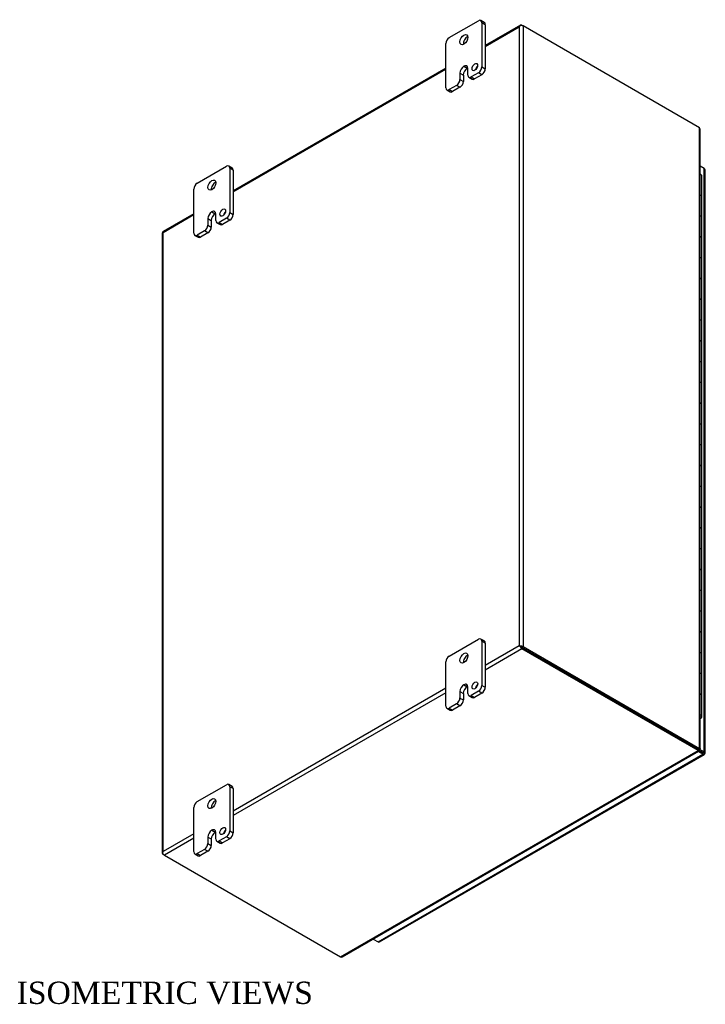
# Model space of a CAD drawing. Header units: inches. Extents: x 9 to 148, y 2 to 98.
# Tile 8 of 8: x 126 to 148, y 67 to 98. Entities that reach past the tile are written whole.
import ezdxf
from ezdxf.enums import TextEntityAlignment as Align

# ---------------------------------------------------------------- set-up
doc = ezdxf.new("R2010")
doc.units = ezdxf.units.IN
doc.header["$MEASUREMENT"] = 0
for name, color, linetype in [('COM48482', 7, 'CONTINUOUS'), ('COM71780-16', 7, 'CONTINUOUS'), ('DEFAULT', 7, 'CONTINUOUS'), ('FET07710', 7, 'CONTINUOUS'), ('HNG10620-26B', 7, 'CONTINUOUS'), ('HNG10620-26C', 7, 'CONTINUOUS'), ('HNG10620-26P', 7, 'CONTINUOUS')]:
    doc.layers.add(name, color=color, linetype=linetype)
doc.styles.add('SEACAD_TIMES_NEW_ROMAN', font='times.ttf')

msp = doc.modelspace()

# ---------------------------------------------------------------- linework, layer by layer
at = {"layer": 'COM48482', "color": 7}
for p, q in [((141.7, 98.098), (140.592, 97.458)), ((141.686, 98.079), (141.686, 98.079)), ((141.743, 98.093), (141.784, 98.07)), ((140.592, 97.428), (141.662, 98.046)), ((141.662, 98.046), (141.662, 78.591)), ((147.319, 94.874), (141.784, 98.07)), ((141.784, 98.07), (141.784, 78.568)), ((139.355, 96.743), (132.672, 92.885)), ((132.672, 92.856), (139.355, 96.714)), ((147.319, 75.372), (147.319, 94.874)), ((147.344, 75.357), (147.344, 94.819)), ((131.435, 92.171), (130.468, 91.613)), ((130.471, 91.585), (131.435, 92.142)), ((130.471, 72.13), (130.471, 91.585)), ((130.445, 91.573), (130.445, 72.071)), ((141.662, 78.591), (140.592, 77.973)), ((141.703, 78.568), (141.662, 78.591)), ((141.743, 78.497), (140.592, 77.832)), ((141.686, 78.578), (141.744, 78.544)), ((141.686, 78.578), (141.743, 78.544)), ((147.278, 75.349), (141.743, 78.544)), ((147.278, 75.302), (141.743, 78.497)), ((141.744, 78.544), (147.278, 75.349)), ((141.784, 78.568), (147.319, 75.372)), ((139.355, 77.259), (132.672, 73.401)), ((139.355, 77.118), (132.672, 73.26)), ((136.046, 68.817), (147.278, 75.302)), ((136.107, 68.823), (147.304, 75.288)), ((147.264, 75.34), (147.304, 75.317)), ((147.278, 75.349), (147.319, 75.372)), ((147.278, 75.349), (147.278, 75.302)), ((147.305, 75.345), (147.286, 75.356)), ((147.305, 75.345), (147.286, 75.356)), ((147.287, 75.361), (147.319, 75.342)), ((147.319, 75.342), (147.305, 75.345)), ((131.435, 72.687), (130.471, 72.13)), ((131.435, 72.546), (130.511, 72.012)), ((130.454, 72.093), (130.454, 72.093)), ((130.511, 72.012), (130.471, 72.036)), ((130.511, 72.012), (136.046, 68.817))]:
    msp.add_line(p, q, dxfattribs=at)
for centre, start, end in [((147.27, 94.819), 0, 48.6182), ((136.07, 68.887), 251.3818, 300)]:
    msp.add_arc(centre, 0.0739, start, end, dxfattribs=at)
for centre, major_axis, ratio, start_param, end_param in [((141.723, 98.011), (0.061, 0.106), 0.577982, 1.230411, 1.570248), ((141.723, 98.011), (0.061, 0.106), 0.577982, 1.231508, 1.571345), ((141.743, 98.023), (0.0432, -0.0748), 0.57735, 2.356194, 3.587154), ((141.723, 98.034), (0.0864, 0), 0.57735, 0.785398, 2.016358), ((130.532, 91.573), (0.0864, 0), 0.57735, 2.696031, 3.141593), ((130.511, 91.538), (0.0432, -0.0748), 0.57735, 3.141593, 3.587154), ((130.532, 91.55), (-0.0863, 0.0499), 0.000948, 0.445015, 0.784852), ((130.532, 91.55), (-0.0864, 0.0498), 0.000948, -0.784852, -0.445015), ((141.723, 78.556), (-0.0864, 0.0498), 0.000948, -1.124689, -0.784852), ((141.723, 78.556), (-0.0863, 0.0499), 0.000948, 0.784852, 1.124689), ((141.723, 78.533), (0.0864, 0), 0.57735, 0.785398, 2.016358), ((141.743, 78.568), (0.0432, -0.0748), 0.57735, 4.266828, 5.497787), ((141.723, 78.556), (0.0288, -0.0166), 0.000948, 0.785944, 2.356741), ((141.723, 78.556), (0.0288, -0.0166), 0.000948, 3.926445, 5.497241), ((130.532, 72.071), (0.0864, 0), 0.57735, 2.696031, 3.926991), ((130.532, 72.095), (-0.061, -0.106), 0.577982, 4.712938, 5.052774), ((130.532, 72.095), (-0.061, -0.106), 0.577982, 4.71184, 5.051677), ((130.511, 72.083), (0.0432, -0.0748), 0.57735, 4.266828, 5.497787)]:
    msp.add_ellipse(centre, major_axis=major_axis, ratio=ratio, start_param=start_param, end_param=end_param, dxfattribs=at)
msp.add_open_spline([(147.278, 75.349), (147.278, 75.342), (147.277, 75.339), (147.275, 75.337)], degree=3, dxfattribs=at)
for points, knots in [([(147.278, 75.349), (147.281, 75.351), (147.283, 75.352), (147.286, 75.355), (147.287, 75.356), (147.287, 75.359), (147.286, 75.36), (147.283, 75.362), (147.281, 75.364), (147.278, 75.366)], [0, 0, 0, 0, 0.25, 0.25, 0.5, 0.5, 0.75, 0.75, 1, 1, 1, 1]), ([(147.278, 75.302), (147.283, 75.296), (147.288, 75.291), (147.297, 75.286), (147.301, 75.286), (147.304, 75.288)], [0, 0, 0, 0, 0.25, 0.25, 0.5, 0.5, 0.5, 0.5]), ([(147.319, 75.372), (147.327, 75.371), (147.333, 75.369), (147.342, 75.364), (147.344, 75.361), (147.344, 75.354), (147.342, 75.351), (147.333, 75.346), (147.327, 75.344), (147.319, 75.342)], [0, 0, 0, 0, 0.25, 0.25, 0.5, 0.5, 0.75, 0.75, 1, 1, 1, 1])]:
    msp.add_open_spline(points, degree=3, knots=knots, dxfattribs=at)
at = {"layer": 'COM71780-16', "color": 7}
for p, q in [((147.473, 93.587), (147.344, 93.661)), ((147.473, 75.258), (147.473, 93.587)), ((147.499, 75.222), (147.499, 93.552)), ((137.225, 69.294), (147.433, 75.187)), ((137.269, 69.29), (147.476, 75.183)), ((147.044, 75.484), (147.044, 75.484)), ((147.066, 75.471), (147.066, 75.471)), ((147.433, 75.187), (147.281, 75.274)), ((147.306, 75.307), (147.433, 75.234)), ((147.433, 75.234), (147.307, 75.307)), ((147.324, 75.344), (147.473, 75.258)), ((147.433, 75.234), (147.433, 75.234)), ((147.433, 75.234), (147.433, 75.234)), ((147.433, 75.234), (147.473, 75.21)), ((147.49, 75.201), (147.433, 75.234)), ((147.49, 75.201), (147.433, 75.234)), ((137.074, 69.381), (137.225, 69.294))]:
    msp.add_line(p, q, dxfattribs=at)
for centre, major_axis, ratio, start_param, end_param in [((147.412, 93.552), (-0.0864, 0), 0.57735, 3.141593, 3.926991), ((147.412, 75.246), (-0.0288, 0.0166), 0.000948, 2.356741, 3.927537), ((147.412, 75.246), (-0.0288, 0.0166), 0.000948, 2.355648, 3.926445), ((147.433, 75.257), (-0.0432, 0.0748), 0.57735, 2.356194, 3.587154), ((147.412, 75.222), (-0.0864, 0), 0.57735, 2.696031, 3.926991), ((147.412, 75.246), (0.0864, -0.0498), 0.000948, -0.784852, -0.445015), ((147.412, 75.246), (0.0863, -0.0499), 0.000948, 0.445015, 0.784852), ((137.225, 69.364), (-0.0432, 0.0748), 0.57735, 2.356194, 3.141593)]:
    msp.add_ellipse(centre, major_axis=major_axis, ratio=ratio, start_param=start_param, end_param=end_param, dxfattribs=at)
at = {"layer": 'FET07710', "color": 7}
for p, q in [((139.461, 97.703), (140.38, 98.234)), ((140.561, 98.18), (140.455, 98.241)), ((140.486, 98.172), (140.486, 96.784)), ((140.592, 98.111), (140.486, 98.172)), ((140.592, 98.111), (140.592, 96.723)), ((139.355, 96.131), (139.355, 97.519)), ((139.797, 96.591), (139.797, 96.386)), ((139.797, 96.591), (139.903, 96.529)), ((139.903, 96.529), (139.903, 96.325)), ((139.921, 96.804), (139.92, 96.804)), ((139.92, 96.804), (140.026, 96.743)), ((139.921, 96.804), (140.026, 96.743)), ((140.026, 96.743), (140.026, 96.743)), ((140.044, 96.529), (140.044, 96.733)), ((140.38, 96.601), (140.15, 96.468)), ((140.486, 96.539), (140.256, 96.407)), ((140.486, 96.539), (140.38, 96.601)), ((140.486, 96.784), (140.592, 96.723)), ((139.797, 96.386), (139.903, 96.325)), ((140.075, 96.46), (140.181, 96.399)), ((140.15, 96.468), (140.256, 96.407)), ((139.386, 96.062), (139.491, 96.001)), ((139.691, 96.203), (139.461, 96.07)), ((139.461, 96.07), (139.566, 96.009)), ((139.797, 96.142), (139.566, 96.009)), ((139.797, 96.142), (139.691, 96.203)), ((131.541, 93.13), (132.46, 93.661)), ((132.641, 93.607), (132.535, 93.669)), ((132.566, 93.6), (132.566, 92.212)), ((132.672, 93.539), (132.566, 93.6)), ((132.672, 93.539), (132.672, 92.151)), ((131.435, 91.559), (131.435, 92.947)), ((132.001, 92.232), (132.001, 92.232)), ((132.001, 92.232), (132.107, 92.171)), ((132.001, 92.232), (132.107, 92.171)), ((132.566, 92.212), (132.672, 92.151)), ((131.877, 92.018), (131.877, 91.814)), ((131.877, 92.018), (131.983, 91.957)), ((131.983, 91.957), (131.983, 91.753)), ((132.107, 92.171), (132.107, 92.171)), ((132.124, 91.957), (132.124, 92.161)), ((132.155, 91.888), (132.261, 91.827)), ((132.46, 92.028), (132.23, 91.895)), ((132.23, 91.895), (132.336, 91.834)), ((132.566, 91.967), (132.336, 91.834)), ((132.566, 91.967), (132.46, 92.028)), ((131.771, 91.63), (131.541, 91.497)), ((131.877, 91.569), (131.771, 91.63)), ((131.877, 91.814), (131.983, 91.753)), ((131.466, 91.49), (131.572, 91.429)), ((131.541, 91.497), (131.647, 91.436)), ((131.877, 91.569), (131.647, 91.436)), ((139.461, 78.27), (140.38, 78.801)), ((140.561, 78.747), (140.455, 78.808)), ((140.486, 78.74), (140.486, 77.352)), ((140.592, 78.679), (140.486, 78.74)), ((140.592, 78.679), (140.592, 77.291)), ((139.355, 76.698), (139.355, 78.086)), ((139.921, 77.372), (139.92, 77.372)), ((139.92, 77.372), (140.026, 77.31)), ((139.921, 77.372), (140.026, 77.311)), ((140.486, 77.352), (140.592, 77.291)), ((139.797, 77.158), (139.797, 76.954)), ((139.797, 77.158), (139.903, 77.097)), ((139.903, 77.097), (139.903, 76.893)), ((140.026, 77.311), (140.026, 77.31)), ((140.044, 77.096), (140.044, 77.301)), ((140.38, 77.168), (140.15, 77.035)), ((140.15, 77.035), (140.256, 76.974)), ((140.486, 77.107), (140.256, 76.974)), ((140.486, 77.107), (140.38, 77.168)), ((139.691, 76.77), (139.461, 76.637)), ((139.797, 76.709), (139.691, 76.77)), ((139.797, 76.954), (139.903, 76.893)), ((140.075, 77.028), (140.181, 76.967)), ((139.386, 76.63), (139.491, 76.569)), ((139.461, 76.637), (139.566, 76.576)), ((139.797, 76.709), (139.566, 76.576)), ((131.541, 73.698), (132.46, 74.229)), ((132.641, 74.175), (132.535, 74.236)), ((132.566, 74.167), (132.566, 72.779)), ((132.672, 74.106), (132.566, 74.167)), ((132.672, 74.106), (132.672, 72.718)), ((131.435, 72.126), (131.435, 73.514)), ((132.001, 72.799), (132.001, 72.799)), ((132.001, 72.799), (132.107, 72.738)), ((132.001, 72.799), (132.107, 72.738)), ((132.107, 72.738), (132.107, 72.738)), ((132.124, 72.524), (132.124, 72.728)), ((132.566, 72.779), (132.672, 72.718)), ((131.877, 72.586), (131.877, 72.381)), ((131.877, 72.586), (131.983, 72.524)), ((131.983, 72.524), (131.983, 72.32)), ((132.155, 72.455), (132.261, 72.394)), ((132.46, 72.596), (132.23, 72.463)), ((132.23, 72.463), (132.336, 72.402)), ((132.566, 72.534), (132.336, 72.402)), ((132.566, 72.534), (132.46, 72.596)), ((131.771, 72.198), (131.541, 72.065)), ((131.877, 72.137), (131.647, 72.004)), ((131.877, 72.137), (131.771, 72.198)), ((131.877, 72.381), (131.983, 72.32)), ((131.466, 72.057), (131.572, 71.996)), ((131.541, 72.065), (131.647, 72.004))]:
    msp.add_line(p, q, dxfattribs=at)
for centre, major_axis, start_param, end_param in [((140.38, 98.111), (-0.075, -0.13), 2.356194, 3.926991), ((140.486, 98.05), (-0.075, -0.13), 2.356194, 3.141593), ((139.461, 97.58), (0.075, 0.13), 0.785398, 2.356194), ((140.026, 97.58), (0.087, 0.152), 0.649107, 2.492486), ((139.921, 96.662), (-0.087, -0.151), 2.356194, 3.926991), ((139.92, 96.662), (0.087, 0.151), 0.785398, 2.356194), ((140.026, 96.601), (0.087, 0.151), 0.785398, 2.356194), ((140.026, 96.601), (-0.087, -0.151), 3.793313, 3.926991), ((140.15, 96.59), (0.075, 0.13), 2.356194, 3.926991), ((140.371, 96.718), (0.062, 0.108), 1.008936, 2.132657), ((140.38, 96.723), (-0.075, -0.13), 0.785398, 2.356194), ((140.486, 96.662), (0.075, 0.13), 3.926991, 5.497787), ((139.691, 96.325), (-0.075, -0.13), 0.785398, 2.356194), ((139.797, 96.264), (0.075, 0.13), 3.926991, 5.497787), ((140.256, 96.529), (0.075, 0.13), 3.141593, 3.926991), ((139.461, 96.192), (0.075, 0.13), 2.356194, 3.926991), ((139.566, 96.131), (0.075, 0.13), 3.141593, 3.926991), ((132.46, 93.539), (-0.075, -0.13), 2.356194, 3.926991), ((132.566, 93.478), (-0.075, -0.13), 2.356194, 3.141593), ((131.541, 93.008), (0.075, 0.13), 0.785398, 2.356194), ((132.107, 93.008), (0.087, 0.152), 0.649107, 2.492486), ((132.001, 92.089), (0.087, 0.151), 0.785398, 2.356194), ((132.001, 92.09), (-0.087, -0.151), 2.356194, 3.926991), ((132.451, 92.146), (0.062, 0.108), 1.008936, 2.132657), ((132.46, 92.151), (-0.075, -0.13), 0.785398, 2.356194), ((132.107, 92.028), (0.087, 0.151), 0.785398, 2.356194), ((132.107, 92.028), (-0.087, -0.151), 3.793313, 3.926991), ((132.23, 92.018), (0.075, 0.13), 2.356194, 3.926991), ((132.566, 92.09), (0.075, 0.13), 3.926991, 5.497787), ((131.771, 91.753), (-0.075, -0.13), 0.785398, 2.356194), ((131.877, 91.692), (0.075, 0.13), 3.926991, 5.497787), ((132.336, 91.957), (0.075, 0.13), 3.141593, 3.926991), ((131.541, 91.62), (0.075, 0.13), 2.356194, 3.926991), ((131.647, 91.559), (0.075, 0.13), 3.141593, 3.926991), ((140.38, 78.678), (-0.075, -0.13), 2.356194, 3.926991), ((140.486, 78.617), (-0.075, -0.13), 2.356194, 3.141593), ((140.026, 78.148), (0.087, 0.152), 0.649107, 2.492486), ((139.461, 78.148), (0.075, 0.13), 0.785398, 2.356194), ((139.92, 77.229), (0.087, 0.151), 0.785398, 2.356194), ((139.921, 77.229), (-0.087, -0.151), 2.356194, 3.926991), ((140.371, 77.285), (0.063, 0.108), 1.008936, 2.132657), ((140.38, 77.29), (-0.075, -0.13), 0.785398, 2.356194), ((140.026, 77.168), (0.087, 0.151), 0.785398, 2.356194), ((140.026, 77.168), (-0.087, -0.151), 3.793313, 3.926991), ((140.15, 77.158), (0.075, 0.13), 2.356194, 3.926991), ((140.486, 77.229), (0.075, 0.13), 3.926991, 5.497787), ((139.691, 76.893), (-0.075, -0.13), 0.785398, 2.356194), ((139.797, 76.832), (0.075, 0.13), 3.926991, 5.497787), ((140.256, 77.097), (0.075, 0.13), 3.141593, 3.926991), ((139.461, 76.76), (0.075, 0.13), 2.356194, 3.926991), ((139.566, 76.699), (0.075, 0.13), 3.141593, 3.926991), ((132.46, 74.106), (-0.075, -0.13), 2.356194, 3.926991), ((132.566, 74.045), (-0.075, -0.13), 2.356194, 3.141593), ((131.541, 73.575), (0.075, 0.13), 0.785398, 2.356194), ((132.107, 73.575), (0.088, 0.152), 0.649107, 2.492486), ((132.001, 72.657), (0.087, 0.151), 0.785398, 2.356194), ((132.107, 72.596), (0.087, 0.151), 0.785398, 2.356194), ((132.001, 72.657), (-0.087, -0.151), 2.356194, 3.926991), ((132.107, 72.596), (-0.087, -0.151), 3.793313, 3.926991), ((132.451, 72.713), (0.062, 0.108), 1.008936, 2.132657), ((132.46, 72.718), (-0.075, -0.13), 0.785398, 2.356194), ((132.566, 72.657), (0.075, 0.13), 3.926991, 5.497787), ((132.23, 72.585), (0.075, 0.13), 2.356194, 3.926991), ((132.336, 72.524), (0.075, 0.13), 3.141593, 3.926991), ((131.541, 72.187), (0.075, 0.13), 2.356194, 3.926991), ((131.771, 72.32), (-0.075, -0.13), 0.785398, 2.356194), ((131.877, 72.259), (0.075, 0.13), 3.926991, 5.497787), ((131.647, 72.126), (0.075, 0.13), 3.141593, 3.926991)]:
    msp.add_ellipse(centre, major_axis=major_axis, ratio=0.57735, start_param=start_param, end_param=end_param, dxfattribs=at)
for centre, major_axis in [((139.92, 97.642), (0.088, 0.152)), ((140.265, 96.779), (0.062, 0.108)), ((132.001, 93.069), (0.087, 0.152)), ((132.345, 92.207), (0.063, 0.108)), ((139.92, 78.209), (0.087, 0.152)), ((140.265, 77.347), (0.063, 0.108)), ((132.001, 73.637), (0.087, 0.152)), ((132.345, 72.774), (0.063, 0.108))]:
    msp.add_ellipse(centre, major_axis=major_axis, ratio=0.57735, dxfattribs=at)
at = {"layer": 'HNG10620-26B', "color": 7}
for p, q in [((147.402, 92.045), (147.402, 92.698)), ((147.402, 90.738), (147.402, 91.391)), ((147.402, 89.432), (147.402, 90.085)), ((147.402, 88.125), (147.402, 88.779)), ((147.402, 86.819), (147.402, 87.472)), ((147.402, 85.513), (147.402, 86.166)), ((147.402, 84.206), (147.402, 84.859)), ((147.402, 82.9), (147.402, 83.553)), ((147.402, 81.593), (147.402, 82.247)), ((147.402, 80.287), (147.402, 80.94)), ((147.402, 78.981), (147.402, 79.634)), ((147.402, 77.674), (147.402, 78.327)), ((147.402, 76.368), (147.402, 77.021))]:
    msp.add_line(p, q, dxfattribs=at)
for centre, major_axis, start_param, end_param in [((147.279, 92.698), (-0.123, 0), 3.141593, 4.157881), ((147.279, 92.045), (-0.123, 0), 3.141593, 4.157881), ((147.279, 91.391), (-0.123, 0), 3.141593, 4.157881), ((147.279, 90.738), (-0.123, 0), 3.141593, 4.157881), ((147.279, 90.085), (-0.123, 0), 3.141593, 4.157881), ((147.279, 89.432), (-0.123, 0), 3.141593, 4.157881), ((147.279, 88.779), (-0.123, 0), 3.141593, 4.157881), ((147.279, 88.125), (-0.123, 0), 3.141593, 4.157881), ((147.279, 87.472), (-0.123, 0), 3.141593, 4.157881), ((147.279, 86.819), (-0.123, 0), 3.141593, 4.157881), ((147.279, 86.166), (-0.123, 0), 3.141593, 4.157881), ((147.279, 85.513), (-0.123, 0), 3.141593, 4.157881), ((147.279, 84.859), (-0.123, 0), 3.141593, 4.157881), ((147.279, 84.206), (-0.123, 0), 3.141593, 4.157881), ((147.279, 83.553), (-0.123, 0), 3.141593, 4.157881), ((147.279, 82.9), (-0.123, 0), 3.141593, 4.157881), ((147.279, 82.247), (-0.123, 0), 3.141593, 4.157881), ((147.279, 81.593), (-0.123, 0), 3.141593, 4.157881), ((147.279, 80.94), (-0.123, 0), 3.141593, 4.157881), ((147.279, 80.287), (-0.123, 0), 3.141593, 4.157881), ((147.279, 79.634), (-0.123, 0), 3.141593, 4.157881), ((147.279, 78.981), (-0.123, 0), 3.141593, 4.157881), ((147.279, 78.327), (-0.123, 0), 3.141593, 4.157881), ((147.279, 77.674), (-0.123, 0), 3.141593, 4.157881), ((147.279, 77.021), (-0.123, 0), 3.141593, 4.157881), ((147.279, 76.368), (-0.123, 0), 2.125304, 4.157881), ((147.279, 76.368), (-0.075, 0), 2.612966, 3.670219)]:
    msp.add_ellipse(centre, major_axis=major_axis, ratio=0.57735, start_param=start_param, end_param=end_param, dxfattribs=at)
at = {"layer": 'HNG10620-26C', "color": 7}
for p, q in [((147.402, 92.698), (147.402, 93.351)), ((147.402, 91.391), (147.402, 92.045)), ((147.402, 90.085), (147.402, 90.738)), ((147.402, 88.779), (147.402, 89.432)), ((147.402, 87.472), (147.402, 88.125)), ((147.402, 86.166), (147.402, 86.819)), ((147.402, 84.859), (147.402, 85.513)), ((147.402, 83.553), (147.402, 84.206)), ((147.402, 82.247), (147.402, 82.9)), ((147.402, 80.94), (147.402, 81.593)), ((147.402, 79.634), (147.402, 80.287)), ((147.402, 78.327), (147.402, 78.981)), ((147.402, 77.021), (147.402, 77.674))]:
    msp.add_line(p, q, dxfattribs=at)
for centre in [(147.279, 93.351), (147.279, 92.698), (147.279, 92.045), (147.279, 91.391), (147.279, 90.738), (147.279, 90.085), (147.279, 89.432), (147.279, 88.779), (147.279, 88.125), (147.279, 87.472), (147.279, 86.819), (147.279, 86.166), (147.279, 85.513), (147.279, 84.859), (147.279, 84.206), (147.279, 83.553), (147.279, 82.9), (147.279, 82.247), (147.279, 81.593), (147.279, 80.94), (147.279, 80.287), (147.279, 79.634), (147.279, 78.981), (147.279, 78.327), (147.279, 77.674), (147.279, 77.021)]:
    msp.add_ellipse(centre, major_axis=(0.123, 0), ratio=0.57735, start_param=0, end_param=1.016289, dxfattribs=at)
at = {"layer": 'HNG10620-26P', "color": 7}
msp.add_ellipse((147.279, 76.368), major_axis=(-0.075, 0), ratio=0.57735, start_param=2.612966, end_param=3.670219, dxfattribs=at)

# ---------------------------------------------------------------- texts
at = {"layer": 'DEFAULT', "color": 7, "style": 'SEACAD_TIMES_NEW_ROMAN'}
msp.add_text('ISOMETRIC VIEWS', height=0.7, dxfattribs=at).set_placement((125.867, 68.042), align=Align.TOP_LEFT)

doc.saveas('drawing.dxf')
